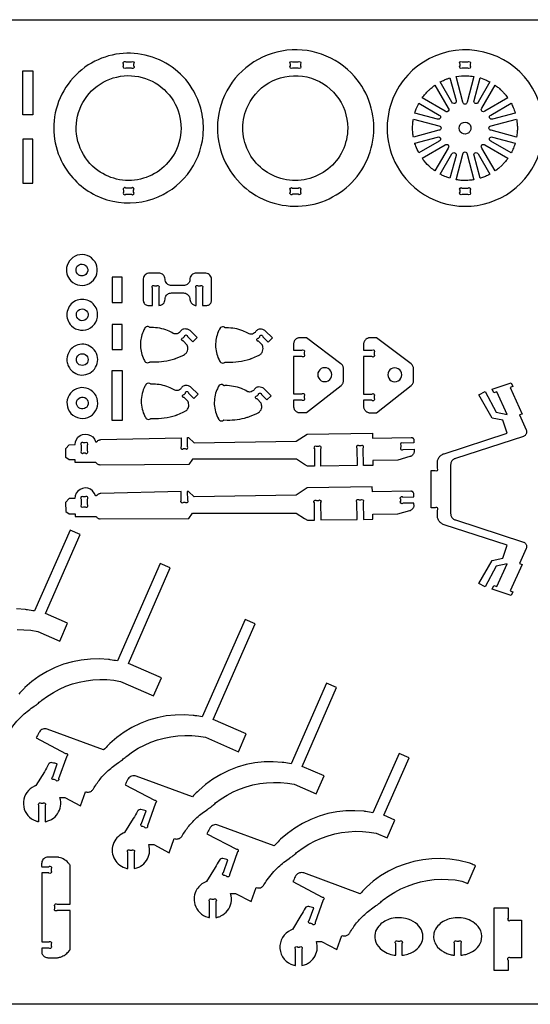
# Model space of a CAD drawing. Extents: x -403 to 468, y -286 to 186.
# Tile 3 of 5: x -122 to 123, y -286 to 186. Entities that reach past the tile are written whole.
import ezdxf

# ---------------------------------------------------------------- set-up
doc = ezdxf.new("R2010")
doc.units = 0
doc.header["$MEASUREMENT"] = 0
doc.layers.get('0').update_dxf_attribs({"linetype": 'CONTINUOUS'})
doc.layers.add('SECTIONCUTEDGES', color=18, linetype='CONTINUOUS')

msp = doc.modelspace()

# ---------------------------------------------------------------- linework, layer by layer
for points in [[(467.58, 185.51), (467.58, -286.13), (-402.51, -286.13), (-402.51, 185.51)], [(-115.87, 139.94), (-120.65, 139.94), (-120.65, 160.94), (-115.87, 160.94)], [(-73.05, -6.51), (-77.83, -6.51), (-77.83, 17.42), (-73.05, 17.42)]]:
    msp.add_lwpolyline(points, close=True)
at = {"layer": 'SECTIONCUTEDGES'}
for points in [[(-21.32, 113.16, 0.43471), (32.69, 103.74, 0.435012), (38.31, 158.25, 0.263114), (3.5, 170.5, 0.263168), (-24.93, 146.99, 0.118408), (-27.19, 129.63, 0.118485)], [(60.99, 111.69, 0.325322), (102.91, 97.94, 0.325497), (128.87, 133.59, 0.371858), (96.87, 170.67, 0.371962), (55.52, 144.43, 0.115164), (54.43, 127.41, 0.115322)], [(-98.56, 111.97, 0.158451), (-80.35, 99.28, 0.158579), (-58.16, 99.73, 0.143083), (-41.79, 111.4, 0.143219), (-34.28, 130.04, 0.081543), (-35.04, 141.71, 0.08205), (-39.46, 152.46, 0.41824), (-89.29, 163.81, 0.217104), (-105.43, 138.91, 0.09957), (-104.71, 124.72, 0.099953)], [(-71.27, 165.33), (-68.61, 165.33, -1), (-67.55, 164.27), (-67.55, 163.39, -1), (-68.61, 162.33), (-71.27, 162.33, -1), (-72.34, 163.39), (-72.34, 164.27, -1)], [(8.61, 165.33), (11.27, 165.33, -1), (12.33, 164.27), (12.33, 163.39, -1), (11.27, 162.33), (8.61, 162.33, -1), (7.55, 163.39), (7.55, 164.27, -1)], [(92.59, 162.32), (89.93, 162.32, -1), (88.87, 163.38), (88.87, 164.26, -1), (89.93, 165.32), (92.59, 165.32, -1), (93.65, 164.26), (93.65, 163.38, -1)], [(-85.93, 114.23, -0.621062), (-75.64, 158.05, -0.621375), (-47.08, 123.27, -0.233521), (-64.28, 109.15, -0.233759)], [(35.02, 133.6, -0.481507), (4.32, 109.12, -0.481693), (-12.71, 144.48, -0.349808), (15.5, 158.07, -0.349977)], [(84.01, 157.62), (86.92, 146.75, -1), (84.98, 145.94), (79.35, 155.68, -0.012176), (81.46, 156.69, -0.019565), (82.81, 157.23, -0.009363), (83.41, 157.43, 0.003121)], [(95.54, 158.31), (92.26, 146.06, -1), (90.21, 146.06), (86.93, 158.31, -0.057699), (92.3, 158.64, -0.024823)], [(103.13, 155.71), (97.49, 145.94, -1), (95.55, 146.75), (98.47, 157.64, 0.006199), (98.58, 157.61, -0.0186), (98.69, 157.58), (101.02, 156.73, -0.018388), (102.08, 156.23, 0.006129)], [(76.79, 154.11), (83.14, 143.13, -1), (81.69, 141.68), (70.71, 148.02, -0.014778), (72.18, 149.9, -0.028539), (73.9, 151.74, -0.018438), (74.97, 152.68, -0.011345)], [(111.77, 148.02), (100.78, 141.68, -1), (99.33, 143.13), (105.67, 154.11, 0.006303), (106.46, 153.55, -0.01891), (107.23, 152.96, -0.017187), (108.15, 152.15, -0.012321), (109.36, 150.95, -0.018926), (110.36, 149.82, -0.012469)], [(69.13, 145.47), (78.87, 139.84, -1), (78.07, 137.9), (67.2, 140.81, -0.012918), (67.87, 142.74, -0.018758), (68.42, 144.04, -0.010898), (68.77, 144.76, 0.003632)], [(115.27, 140.81), (104.4, 137.9, -1), (103.6, 139.84), (113.34, 145.47, -0.026072), (114.31, 143.45, -0.02074)], [(66.51, 137.89), (78.76, 134.61, -1), (78.76, 132.56), (66.51, 129.27, 0.006429), (66.36, 130.16, -0.01929), (66.24, 131.05), (66.11, 133.58), (66.24, 136.12, -0.018896), (66.36, 137.01, 0.006298)], [(115.97, 129.28), (103.71, 132.56, -1), (103.71, 134.61), (115.96, 137.89, -0.005477), (116.2, 136.03, -0.027167), (116.34, 133.72, -0.022163), (116.26, 131.79, -0.016966)], [(92.33, 130.95, -0.761731), (88.95, 135.28, -0.761062), (94.08, 133.29, -0.135678), (93.53, 131.88, -0.135247)], [(67.18, 126.35), (78.07, 129.27, -1), (78.88, 127.32), (69.13, 121.7, -0.020623), (67.69, 124.88, -0.019978), (67.24, 126.12, -0.019766), (67.21, 126.24, 0.006588)], [(113.35, 121.7), (103.6, 127.32, -1), (104.4, 129.27), (115.27, 126.36, -0.023422), (114.44, 124.03, -0.022486)], [(70.7, 119.14), (81.69, 125.49, -1), (83.14, 124.04), (76.8, 113.05, -0.019294), (74.71, 114.71, -0.045903), (71.68, 117.85, -0.008546), (71.22, 118.43, -0.007227)], [(105.68, 113.05), (99.33, 124.04, -1), (100.78, 125.49), (111.77, 119.14, -0.014529), (110.14, 117.07, -0.022653), (109, 115.82), (107.23, 114.2, -0.018394), (106.46, 113.62, 0.006131)], [(79.35, 111.47), (84.98, 121.22, -1), (86.92, 120.42), (84.01, 109.55, -0.012234), (82.13, 110.2, -0.017991), (80.89, 110.71, -0.010478), (80.12, 111.09, 0.003492)], [(86.93, 108.85), (90.21, 121.11, -1), (92.26, 121.11), (95.54, 108.86, -0.013089), (93.35, 108.59, -0.036535), (89.99, 108.51, -0.015577), (88.63, 108.62, -0.012352)], [(98.47, 109.53), (95.55, 120.42, -1), (97.5, 121.22), (103.13, 111.46, 0.006248), (102.08, 110.94, -0.018746), (101.02, 110.44), (98.69, 109.59, -0.018599), (98.58, 109.56, 0.006199)], [(-71.27, 101.86), (-68.61, 101.86, 1), (-67.55, 102.93), (-67.55, 103.8, 1), (-68.61, 104.86), (-71.27, 104.86, 1), (-72.34, 103.8), (-72.34, 102.93, 1)], [(8.61, 104.86), (11.27, 104.86, -1), (12.33, 103.8), (12.33, 102.93, -1), (11.27, 101.86), (8.61, 101.86, -1), (7.55, 102.93), (7.55, 103.8, -1)], [(93.65, 103.79), (93.65, 102.91, -1), (92.59, 101.85), (89.93, 101.85, -1), (88.87, 102.91), (88.87, 103.79, -1), (89.93, 104.85), (92.59, 104.85, -1)], [(-97.6, 60.39, 0.75949), (-85.2, 67.39, 0.759547), (-99.43, 67.81, 0.136656), (-99.54, 63.85, 0.136693)], [(-94.48, 63.71, -0.296821), (-94.91, 66.87, -0.226812), (-93.09, 68.36, -0.287658), (-90.18, 67.39, -0.292131), (-89.81, 64.39, -0.2076), (-91.49, 62.94, -0.142803), (-93.22, 62.9, -0.06574), (-93.79, 63.14, -0.08291)], [(-58.54, 48.64), (-58.54, 56.93, 0.08601), (-58.6, 57.04, -0.186349), (-58.76, 57.48, -0.284949), (-58.32, 58.14, -0.285005), (-57.53, 58.05, -0.066648), (-57.51, 58.02, 0.145329), (-57.48, 57.99), (-56.53, 57.99, 0.08601), (-56.42, 58.05, -0.186349), (-55.98, 58.21, -0.284949), (-55.32, 57.78, -0.285005), (-55.41, 56.99, -0.066648), (-55.44, 56.96, 0.145329), (-55.46, 56.93), (-55.46, 48.64, 0.052408), (-54.59, 48.79, 0.128325), (-53.35, 49.51, 0.197605), (-52.49, 51.58, -0.097222), (-52.25, 52.77, -0.148336), (-51.18, 54.07, -0.139985), (-49.49, 54.61), (-43.59, 54.61, -0.145828), (-41.85, 54.03, -0.209993), (-40.62, 52.01, -0.026239), (-40.58, 51.47, 0.09194), (-40.37, 50.48, 0.131652), (-39.43, 49.25, 0.131653), (-38, 48.66, 0.024549), (-37.81, 48.65, -0.008181), (-37.61, 48.64), (-37.61, 56.93, 0.08601), (-37.67, 57.04, -0.186349), (-37.83, 57.48, -0.284949), (-37.4, 58.14, -0.285005), (-36.61, 58.05, -0.066648), (-36.58, 58.02, 0.145329), (-36.55, 57.99), (-35.67, 57.99, 0.079593), (-35.55, 58.06, -0.210465), (-35.04, 58.21, -0.269976), (-34.44, 57.74, -0.269963), (-34.56, 56.99, -0.065724), (-34.59, 56.96, 0.145463), (-34.61, 56.93), (-34.61, 48.64, 0.002017), (-32.47, 48.66, 0.096696), (-31.67, 48.82, 0.147636), (-30.64, 49.68, 0.140954), (-30.21, 51.03), (-30.21, 61.13, 0.17911), (-31.02, 63.16, 0.186027), (-32.9, 64.11, 0.012625), (-33, 64.11, 0.006307), (-33.2, 64.12), (-37.61, 64.12, 0.145828), (-39.35, 63.54, 0.209993), (-40.57, 61.52, 0.026239), (-40.62, 60.98, -0.09194), (-40.83, 59.99, -0.148336), (-41.89, 58.69, -0.139985), (-43.59, 58.15), (-49.49, 58.15, -0.145828), (-51.23, 58.73, -0.209993), (-52.45, 60.74, -0.026239), (-52.49, 61.29, 0.09194), (-52.7, 62.28, 0.148336), (-53.77, 63.58, 0.139985), (-55.46, 64.12), (-59.95, 64.12, 0.17911), (-61.97, 63.32, 0.186027), (-62.92, 61.44, 0.012625), (-62.93, 61.34, 0.006307), (-62.93, 61.13), (-62.93, 51.03, 0.17911), (-62.29, 49.41, 0.185411), (-60.79, 48.65, 0.029365), (-60.34, 48.63, -0.004893)], [(-97.4, 38.93, 0.351914), (-88.21, 37.93, 0.351881), (-85.25, 46.69, 0.47942), (-96.15, 50.38, 0.479384)], [(-94.37, 42.35, -0.256361), (-94.88, 45.03, -0.256996), (-92.9, 46.9, -0.591095), (-89.49, 43.28, -0.591899)], [(-39.17, 31.19), (-37.13, 33.21), (-40.54, 36.65, 0.061834), (-41.03, 36.95, 0.071753), (-42.39, 37.34, 0.070796), (-43.44, 37.33, 0.180454), (-44.89, 36.53, 0.028701), (-45.23, 36.08, -0.064537), (-45.61, 35.65, -0.217452), (-47.83, 34.99, -0.101565), (-48.55, 35.24, 0.041153), (-51.27, 36.59, 0.049712), (-55.04, 37.68, 0.047932), (-59.1, 38.02, 0.029051), (-59.57, 37.99, -0.120977), (-59.69, 38, -0.127528), (-59.8, 38.08, 0.109877), (-60.22, 38.4, 0.146598), (-61.11, 38.51, 0.139937), (-61.95, 38.12, 0.08355), (-62.16, 37.87, 0.02938), (-63.07, 36.06, 0.101616), (-64.33, 29.88, 0.099445), (-63.07, 23.57, 0.034322), (-62.19, 21.82, 0.123945), (-61.8, 21.42, 0.1368), (-60.88, 21.17, 0.136799), (-59.95, 21.42, 0.077822), (-59.83, 21.53, -0.14103), (-59.68, 21.62), (-58.09, 21.55, 0.043069), (-53.02, 21.87, 0.041404), (-47.88, 23.09, 0.004978), (-47.41, 23.25, 0.008098), (-47.12, 23.35), (-44.26, 24.56, 0.024375), (-43.13, 25.17, 0.129126), (-42.04, 26.27, 0.09051), (-41.62, 27.46, 0.090384), (-41.65, 28.72, 0.012931), (-41.83, 29.53, 0.06611), (-41.9, 29.68), (-43.82, 31.63, 0.08601), (-43.94, 31.65, -0.186349), (-44.37, 31.86, -0.284949), (-44.52, 32.64, -0.285005), (-43.9, 33.12, -0.066648), (-43.86, 33.12, 0.145329), (-43.82, 33.13), (-43.19, 33.74, 0.08601), (-43.16, 33.86, -0.186349), (-42.96, 34.29, -0.284949), (-42.18, 34.44, -0.285005), (-41.7, 33.82, -0.066648), (-41.7, 33.78, 0.145329), (-41.69, 33.74)], [(-3.13, 31.07), (-1.09, 33.09), (-4.5, 36.52, 0.061834), (-4.99, 36.82, 0.071753), (-6.35, 37.21, 0.070796), (-7.4, 37.2, 0.180454), (-8.85, 36.41, 0.028701), (-9.19, 35.95, -0.064537), (-9.57, 35.52, -0.217452), (-11.79, 34.86, -0.101565), (-12.51, 35.12, 0.041153), (-15.23, 36.47, 0.049712), (-19, 37.55, 0.047932), (-23.06, 37.89, 0.029051), (-23.53, 37.86, -0.120977), (-23.65, 37.88, -0.143915), (-23.79, 37.98, 0.106181), (-24.04, 38.2, 0.153336), (-25, 38.39, 0.153374), (-25.91, 38, 0.08355), (-26.12, 37.74, 0.02938), (-27.03, 35.93, 0.105944), (-28.29, 29.48, 0.10377), (-26.8, 22.95, 0.006426), (-26.69, 22.7, 0.006464), (-26.56, 22.46, 0.0153), (-26.11, 21.65, 0.121465), (-25.76, 21.3, 0.1368), (-24.84, 21.04, 0.136799), (-23.91, 21.3, 0.078657), (-23.79, 21.41, -0.143569), (-23.65, 21.5, -0.1092), (-23.48, 21.51, 0.026431), (-22.85, 21.45, 0.044729), (-17.27, 21.71, 0.044729), (-11.84, 22.96, 0.004978), (-11.37, 23.12, 0.008098), (-11.08, 23.23), (-8.23, 24.44, 0.024375), (-7.09, 25.04, 0.129126), (-6, 26.15, 0.09051), (-5.57, 27.36, 0.094759), (-5.61, 28.59, 0.002266), (-5.78, 29.37, 0.072469), (-5.86, 29.56), (-7.79, 31.5, 0.08601), (-7.9, 31.53, -0.186349), (-8.33, 31.74, -0.284949), (-8.48, 32.51, -0.285005), (-7.86, 33, -0.066648), (-7.82, 33, 0.145329), (-7.78, 33), (-7.15, 33.62, 0.08601), (-7.13, 33.73, -0.186349), (-6.92, 34.16, -0.284949), (-6.14, 34.32, -0.285005), (-5.66, 33.69, -0.066648), (-5.66, 33.65, 0.145329), (-5.66, 33.61)], [(9.08, 27.19), (13.04, 27.19, -1), (14.1, 26.13), (14.1, 25.25, -1), (13.04, 24.19), (9.08, 24.19), (9.08, 6.26), (13.04, 6.26, -1), (14.1, 5.2), (14.1, 4.32, -1), (13.04, 3.26), (9.08, 3.26), (9.08, 0.29), (9.09, -0.02), (9.14, -0.32), (9.21, -0.6), (9.31, -0.88), (9.44, -1.14), (9.59, -1.38), (9.76, -1.61), (9.95, -1.83), (10.16, -2.02), (10.39, -2.19), (10.64, -2.34), (10.9, -2.47), (11.18, -2.57), (11.46, -2.64), (11.76, -2.69), (12.06, -2.7), (15.2, -2.7), (31.83, 10.26), (32.09, 10.49), (32.32, 10.74), (32.51, 11.01), (32.68, 11.31), (32.81, 11.62), (32.9, 11.94), (32.96, 12.28), (32.98, 12.62), (32.98, 18.33), (32.96, 18.68), (32.9, 19.02), (32.8, 19.35), (32.67, 19.67), (32.49, 19.97), (32.29, 20.24), (32.05, 20.5), (31.79, 20.72), (15.2, 33.15), (12.06, 33.15), (11.76, 33.14), (11.46, 33.09), (11.18, 33.02), (10.9, 32.92), (10.64, 32.79), (10.39, 32.64), (10.16, 32.47), (9.95, 32.28), (9.76, 32.07), (9.59, 31.84), (9.44, 31.59), (9.31, 31.33), (9.21, 31.06), (9.14, 30.77), (9.09, 30.47), (9.08, 30.17)], [(43.53, -1.88), (43.74, -2.07), (43.97, -2.25), (44.22, -2.4), (44.48, -2.52), (44.76, -2.62), (45.04, -2.7), (45.34, -2.74), (45.65, -2.76), (48.78, -2.76), (65.41, 10.21), (65.67, 10.43), (65.9, 10.69), (66.09, 10.96), (66.26, 11.25), (66.39, 11.56), (66.48, 11.89), (66.54, 12.22), (66.56, 12.57), (66.56, 18.28), (66.54, 18.63), (66.48, 18.97), (66.38, 19.3), (66.25, 19.61), (66.07, 19.91), (65.87, 20.19), (65.63, 20.44), (65.37, 20.67), (48.78, 33.1), (45.65, 33.1), (45.34, 33.09), (45.04, 33.04), (44.76, 32.97), (44.48, 32.87), (44.22, 32.74), (43.97, 32.59), (43.74, 32.42), (43.53, 32.23), (43.34, 32.01), (43.17, 31.78), (43.02, 31.54), (42.89, 31.28), (42.79, 31), (42.72, 30.71), (42.67, 30.42), (42.66, 30.11), (42.66, 27.14), (46.62, 27.14, -1), (47.68, 26.08), (47.68, 25.2, -1), (46.62, 24.14), (42.66, 24.14), (42.66, 6.21), (46.62, 6.21, -1), (47.68, 5.15), (47.68, 4.27, -1), (46.62, 3.21), (42.66, 3.21), (42.66, 0.23), (42.67, -0.07), (42.72, -0.37), (42.79, -0.66), (42.89, -0.93), (43.02, -1.19), (43.17, -1.44), (43.34, -1.67)], [(-97.64, 17.72, 0.275549), (-90.4, 15.52, 0.275918), (-85.02, 20.84, 0.271811), (-87.09, 28.03, 0.271922), (-94.37, 29.74, 0.199937), (-98.69, 26.13, 0.143119), (-99.52, 21.93, 0.083089), (-98.94, 19.72, 0.079579)], [(-94.6, 21.22, -0.155223), (-94.97, 23.02, -0.313109), (-92.89, 25.43, -0.57487), (-89.44, 21.94, -0.57607), (-94.18, 20.68, -0.029852), (-94.44, 20.97, -0.039166)], [(-38.73, 4.09), (-36.69, 6.11), (-40.09, 9.54, 0.061834), (-40.59, 9.84, 0.071753), (-41.95, 10.23, 0.070796), (-42.99, 10.23, 0.180454), (-44.44, 9.43, 0.028701), (-44.79, 8.97, -0.064537), (-45.17, 8.54, -0.217452), (-47.39, 7.88, -0.101565), (-48.1, 8.14, 0.041153), (-50.82, 9.49, 0.046108), (-54.39, 10.54, 0.046145), (-58.08, 10.92), (-59.24, 10.9, -0.12534), (-59.35, 10.97, 0.109514), (-59.78, 11.29, 0.209609), (-61.09, 11.31, 0.125437), (-61.62, 10.9, 0.040174), (-61.73, 10.73, 0.008606), (-62.16, 9.94, 0.118988), (-63.9, 2.71, 0.118988), (-62.16, -4.52, 0.017441), (-61.71, -5.32, 0.121465), (-61.36, -5.68, 0.1368), (-60.43, -5.94, 0.136799), (-59.51, -5.68, 0.078657), (-59.38, -5.57, -0.143569), (-59.24, -5.48, -0.1092), (-59.08, -5.47, 0.026431), (-58.44, -5.53, 0.044729), (-52.87, -5.27, 0.044729), (-47.43, -4.01, 0.004978), (-46.96, -3.86, 0.008098), (-46.68, -3.75), (-43.82, -2.54, 0.030376), (-42.64, -1.9, 0.135943), (-41.49, -0.63, 0.086245), (-41.16, 0.44, 0.081858), (-41.2, 1.61, 0.012931), (-41.39, 2.42, 0.06611), (-41.45, 2.58), (-43.38, 4.52, 0.08601), (-43.5, 4.55, -0.186349), (-43.92, 4.76, -0.284949), (-44.08, 5.53, -0.285005), (-43.45, 6.02, -0.066648), (-43.41, 6.02, 0.145329), (-43.37, 6.02), (-42.75, 6.64, 0.08601), (-42.72, 6.76, -0.186349), (-42.52, 7.18, -0.284949), (-41.74, 7.34, -0.285005), (-41.25, 6.71, -0.066648), (-41.26, 6.67, 0.145329), (-41.25, 6.63)], [(-3.76, 3.39), (-1.72, 5.41), (-5.13, 8.84, 0.061834), (-5.62, 9.14, 0.071753), (-6.98, 9.53, 0.070796), (-8.03, 9.53, 0.180454), (-9.48, 8.73, 0.028701), (-9.82, 8.27, -0.064537), (-10.2, 7.85, -0.217452), (-12.42, 7.18, -0.101565), (-13.14, 7.44, 0.041153), (-15.86, 8.79, 0.049712), (-19.63, 9.87, 0.047932), (-23.69, 10.22, 0.030378), (-24.16, 10.18, -0.12906), (-24.27, 10.2, -0.124737), (-24.36, 10.26, 0.087165), (-24.66, 10.52, 0.160133), (-25.61, 10.72, 0.153374), (-26.54, 10.32, 0.08355), (-26.75, 10.06, 0.02938), (-27.65, 8.25, 0.114664), (-28.9, 1.26, 0.112453), (-26.93, -5.7, 0.018916), (-26.73, -6.05, 0.113433), (-26.39, -6.38, 0.1368), (-25.47, -6.64, 0.136799), (-24.54, -6.38, 0.077822), (-24.42, -6.27, -0.14103), (-24.27, -6.18), (-22.68, -6.26, 0.039745), (-17.9, -5.98, 0.039745), (-13.23, -4.96, 0.006634), (-12.32, -4.67, 0.009757), (-11.71, -4.45), (-8.85, -3.24, 0.030376), (-7.67, -2.6, 0.135943), (-6.52, -1.33, 0.086245), (-6.19, -0.26, 0.081858), (-6.24, 0.92, 0.012931), (-6.42, 1.73, 0.06611), (-6.49, 1.88), (-8.41, 3.82, 0.08601), (-8.53, 3.85, -0.186349), (-8.96, 4.06, -0.284949), (-9.11, 4.83, -0.285005), (-8.49, 5.32, -0.066648), (-8.45, 5.32, 0.145329), (-8.41, 5.32), (-7.78, 5.94, 0.08601), (-7.75, 6.06, -0.186349), (-7.55, 6.48, -0.284949), (-6.77, 6.64, -0.285005), (-6.29, 6.01, -0.066648), (-6.29, 5.97, 0.145329), (-6.28, 5.93)], [(104.23, -87.31), (105.04, -85.56), (106.41, -86.01), (111.39, -75.15), (106.21, -76.29), (100.87, -86.18), (97.91, -84.61), (104.3, -73.48), (109.35, -72.38), (111.36, -66.18), (81.2, -56.4), (80.82, -56.26), (80.46, -56.09), (80.12, -55.89), (79.79, -55.66), (79.48, -55.41), (79.2, -55.13), (78.94, -54.83), (78.7, -54.51), (78.5, -54.17), (78.32, -53.81), (78.17, -53.44), (78.05, -53.06), (78.05, -49.41, 1), (76.99, -48.35), (75.09, -48.35), (75.09, -30.42), (76.99, -30.42, 1), (78.05, -29.36), (78.05, -25.71), (78.17, -25.33), (78.32, -24.96), (78.5, -24.61), (78.7, -24.27), (78.94, -23.94), (79.2, -23.64), (79.48, -23.36), (79.79, -23.11), (80.12, -22.88), (80.46, -22.69), (80.82, -22.52), (81.2, -22.38), (111.36, -12.59), (109.35, -6.4), (104.3, -5.29), (97.91, 5.83), (100.87, 7.4), (106.21, -2.49), (111.39, -3.62), (106.41, 7.23), (105.04, 6.78), (104.23, 8.54), (113.39, 11.51), (114.2, 9.76), (112.82, 9.31), (118.65, -3.38), (117.28, -3.83), (120.56, -10.96), (120.67, -11.26), (120.74, -11.57), (120.76, -11.89), (120.75, -12.21), (120.68, -12.52), (120.57, -12.82), (120.43, -13.11), (120.24, -13.37), (120.02, -13.6), (119.77, -13.79), (119.49, -13.95), (119.19, -14.07), (86.62, -24.64), (86.3, -24.77), (85.99, -24.92), (85.7, -25.11), (85.44, -25.32), (85.19, -25.56), (84.98, -25.83), (84.79, -26.12), (84.64, -26.42), (84.51, -26.74), (84.43, -27.07), (84.37, -27.41), (84.35, -27.75), (84.35, -51.02), (84.37, -51.36), (84.43, -51.7), (84.51, -52.03), (84.64, -52.35), (84.79, -52.66), (84.98, -52.94), (85.19, -53.21), (85.44, -53.45), (85.7, -53.67), (85.99, -53.85), (86.3, -54.01), (86.62, -54.13), (119.19, -64.7), (119.49, -64.82), (119.77, -64.98), (120.02, -65.18), (120.24, -65.41), (120.43, -65.67), (120.57, -65.95), (120.68, -66.25), (120.75, -66.56), (120.76, -66.88), (120.74, -67.2), (120.67, -67.51), (120.56, -67.81), (117.28, -74.95), (118.65, -75.39), (112.82, -88.09), (114.2, -88.53), (113.39, -90.28)], [(-97.6, -3.07, 0.173943), (-93.23, -5.4, 0.17116), (-88.3, -4.42, 0.170359), (-85.26, -0.81, 0.164201), (-85.08, 4.09, 0.092351), (-86.26, 6.39, 0.167008), (-90.28, 9.04, 0.331227), (-98.45, 5.7, 0.331553)], [(-94.69, 0.66, -0.600683), (-91.72, 4.7, -0.6007), (-90.03, -0.02, -0.249453), (-92.54, -0.92, -0.249466)], [(-100.09, -24.23), (-100.12, -19.93), (-98.46, -18.08), (-95.64, -18.04), (-95.49, -16.74), (-95.01, -15.53), (-94.23, -14.49), (-93.21, -13.68), (-92.01, -13.16), (-90.72, -12.97), (-89.43, -13.12), (-88.22, -13.6), (-87.17, -14.38), (-86.36, -15.4), (-85.85, -16.6), (-85.79, -16.64), (-85.73, -16.68), (-85.66, -16.7), (-85.6, -16.72), (-85.53, -16.72), (-85.46, -16.72), (-85.39, -16.71), (-85.32, -16.69), (-85.26, -16.66), (-85.2, -16.63), (-85.15, -16.59), (-85.1, -16.53), (-84.9, -16.32), (-84.67, -16.13), (-84.42, -15.97), (-84.15, -15.84), (-83.87, -15.74), (-83.58, -15.68), (-83.28, -15.66), (-44.8, -14.76), (-44.75, -18.92, 1), (-43.68, -19.96), (-42.8, -19.95, 1), (-41.75, -18.88), (-41.8, -14.69), (-41.26, -14.68), (-38.55, -17.19), (10.38, -16.46), (15.64, -12.95), (46.85, -12.49), (46.89, -14.88), (65.39, -14.58), (65.56, -14.58), (65.74, -14.61), (65.91, -14.67), (66.07, -14.74), (66.21, -14.83), (66.35, -14.95), (66.47, -15.08), (66.56, -15.23), (66.64, -15.39), (66.7, -15.55), (66.73, -15.73), (66.74, -15.9), (66.77, -17.23), (61.52, -17.32, 1), (60.47, -18.4), (60.49, -19.27, 1), (61.57, -20.32), (66.81, -20.23), (66.83, -21.72), (66.76, -21.96), (66.67, -22.19), (66.56, -22.42), (66.43, -22.63), (66.28, -22.83), (66.11, -23.02), (65.93, -23.19), (65.73, -23.35), (65.52, -23.49), (65.3, -23.6), (65.07, -23.7), (64.83, -23.78), (59.11, -25.41), (47.03, -25.6), (47.07, -27.99), (42.57, -28.06), (42.45, -19.72, 1), (41.38, -18.67), (40.5, -18.68, 1), (39.45, -19.76), (39.57, -28.09), (22.18, -28.31), (22.08, -20, 1), (21.01, -18.95), (20.13, -18.97, 1), (19.08, -20.04), (19.18, -28.35), (15.8, -28.38), (14.35, -27.55), (10.41, -24.99), (-39.35, -24.99), (-41.11, -27.54), (-83.56, -27.82), (-83.92, -27.78), (-84.26, -27.68), (-84.59, -27.54), (-84.89, -27.35), (-85.16, -27.13), (-85.4, -26.86), (-85.6, -26.57), (-95.58, -26.64), (-95.59, -25.37), (-98.41, -25.39)], [(-89.67, -20.96), (-89.69, -18.3, 1), (-90.75, -17.24), (-91.63, -17.25, 1), (-92.69, -18.32), (-92.67, -20.98, 1), (-91.6, -22.03), (-90.72, -22.02, 1)], [(-100.12, -50.04), (-98.44, -51.21), (-95.63, -51.19), (-95.62, -52.45), (-85.63, -52.39), (-85.43, -52.68), (-85.19, -52.94), (-84.92, -53.17), (-84.62, -53.35), (-84.29, -53.5), (-83.95, -53.59), (-83.59, -53.64), (-41.15, -53.35), (-39.39, -50.81), (10.37, -50.81), (14.31, -53.37), (15.77, -54.19), (19.15, -54.16), (19.05, -45.85, -1), (20.09, -44.78), (20.97, -44.77, -1), (22.05, -45.82), (22.15, -54.12), (39.54, -53.91), (39.42, -45.57, -1), (40.47, -44.5), (41.34, -44.49, -1), (42.42, -45.53), (42.54, -53.88), (47.04, -53.81), (47, -51.42), (59.07, -51.22), (64.8, -49.59), (65.04, -49.52), (65.27, -49.42), (65.49, -49.3), (65.7, -49.16), (65.9, -49.01), (66.08, -48.84), (66.25, -48.65), (66.39, -48.45), (66.52, -48.23), (66.64, -48.01), (66.73, -47.77), (66.8, -47.53), (66.77, -46.05), (61.53, -46.13, -1), (60.45, -45.09), (60.44, -44.21, -1), (61.48, -43.13), (66.74, -43.05), (66.7, -41.72), (66.7, -41.54), (66.66, -41.37), (66.61, -41.2), (66.53, -41.04), (66.43, -40.9), (66.31, -40.76), (66.18, -40.65), (66.03, -40.55), (65.87, -40.48), (65.7, -40.43), (65.53, -40.4), (65.35, -40.39), (46.86, -40.69), (46.82, -38.3), (15.6, -38.76), (10.35, -42.28), (-38.58, -43), (-41.29, -40.49), (-41.84, -40.5), (-41.79, -44.69, -1), (-42.83, -45.77), (-43.71, -45.78, -1), (-44.79, -44.73), (-44.84, -40.57), (-83.31, -41.47), (-83.61, -41.5), (-83.9, -41.56), (-84.18, -41.65), (-84.45, -41.78), (-84.7, -41.94), (-84.93, -42.13), (-85.13, -42.35), (-85.18, -42.4), (-85.23, -42.44), (-85.29, -42.48), (-85.36, -42.51), (-85.42, -42.53), (-85.49, -42.54), (-85.56, -42.54), (-85.63, -42.53), (-85.7, -42.51), (-85.76, -42.49), (-85.82, -42.46), (-85.88, -42.41), (-86.4, -41.22), (-87.2, -40.2), (-88.25, -39.42), (-89.46, -38.94), (-90.76, -38.79), (-92.05, -38.98), (-93.24, -39.49), (-94.26, -40.3), (-95.04, -41.35), (-95.52, -42.56), (-95.67, -43.85), (-98.49, -43.89), (-100.15, -45.74)], [(-91.63, -47.84), (-90.76, -47.84, 1), (-89.7, -46.77), (-89.72, -44.11, 1), (-90.79, -43.06), (-91.67, -43.06, 1), (-92.72, -44.13), (-92.7, -46.79, 1)], [(-112.93, -198.67), (-112.93, -190.89, 0.08601), (-112.99, -190.79, -0.186349), (-113.15, -190.34, -0.284949), (-112.72, -189.68, -0.285005), (-111.93, -189.78, -0.066648), (-111.9, -189.8, 0.145329), (-111.87, -189.83), (-110.99, -189.83, 0.08601), (-110.89, -189.77, -0.186349), (-110.44, -189.61, -0.284949), (-109.78, -190.04, -0.285005), (-109.88, -190.83, -0.066648), (-109.91, -190.86, 0.145329), (-109.93, -190.89), (-109.93, -198.67, 0.020963), (-108.62, -198.32, 0.061647), (-106.78, -197.49, 0.220567), (-102.6, -191.26, 0.114184), (-102.9, -187.09), (-100.51, -187.09), (-93.06, -191.02), (-90.67, -184.29, 0.110316), (-89.14, -184.46, 0.121881), (-87.82, -183.97, 0.112814), (-86.86, -182.94, -0.038886), (-83.66, -178.3, -0.039453), (-79.77, -174.2, -0.033728), (-74.56, -170.13, -0.013715), (-73.98, -169.75, 0.024577), (-73.4, -169.36, 0.026089), (-72.5, -168.62, -0.020061), (-70.85, -167.21), (-68.16, -165.25), (-65.33, -163.49), (-62.38, -161.94), (-59.33, -160.6), (-56.19, -159.48), (-52.98, -158.6), (-49.71, -157.94), (-46.41, -157.52), (-43.08, -157.34), (-39.75, -157.4), (-36.44, -157.7), (-33.15, -158.23), (-17.37, -165.13), (-13.62, -156.56), (-29.4, -149.66), (-9.37, -103.87), (-14.16, -101.76), (-34.66, -148.42, -0.002171), (-38.1, -147.87, 0.013028), (-38.96, -147.75), (-43.3, -147.46), (-47.66, -147.55), (-51.98, -148.01), (-56.26, -148.85), (-60.44, -150.06), (-64.5, -151.62), (-68.41, -153.53), (-72.15, -155.77), (-75.67, -158.33), (-78.96, -161.18, 0.013028), (-79.57, -161.8, -0.002171), (-81.99, -164.31), (-108.93, -154.33, 0.161142), (-111.09, -154.33, 0.167596), (-112.74, -155.59, 0.03262), (-113.06, -156.16, -0.002417), (-114.23, -158.5), (-100.14, -165.94, 0.09055), (-100.01, -165.93, -0.212359), (-99.52, -166, -0.269976), (-99.19, -166.62, -0.269963), (-99.57, -167.21, -0.070277), (-99.6, -167.22, 0.159377), (-99.63, -167.24), (-103.5, -178.14, 0.076692), (-103.48, -178.28, -0.209964), (-103.53, -178.82, -0.269976), (-104.19, -179.22, -0.269963), (-104.86, -178.84, -0.064517), (-104.87, -178.8, 0.141785), (-104.89, -178.77), (-105.71, -178.45, 0.088915), (-105.82, -178.47, -0.186846), (-106.29, -178.46, -0.284949), (-106.74, -177.83, -0.285005), (-106.38, -177.14, -0.067854), (-106.35, -177.13, 0.149011), (-106.31, -177.11), (-104.15, -170.99, 0.000984), (-106.61, -170.4, 0.161021), (-107.53, -170.48, 0.167951), (-108.29, -171.17, -0.009744), (-110.3, -174.7), (-114.44, -181.38, -0.104608), (-114.57, -181.45, 0.035992), (-115.12, -181.66, 0.271691), (-120.36, -189.08, 0.272097), (-116.43, -197.27, 0.041095), (-115.15, -197.98, 0.04113), (-113.78, -198.48, 0.017881), (-113.36, -198.58, -0.00596)], [(-70.36, -221.15), (-70.36, -213.37, 0.08601), (-70.42, -213.27, -0.186349), (-70.58, -212.82, -0.284949), (-70.14, -212.16, -0.285005), (-69.36, -212.26, -0.066648), (-69.33, -212.29, 0.145329), (-69.3, -212.31), (-68.42, -212.31, 0.08601), (-68.32, -212.25, -0.186349), (-67.87, -212.09, -0.284949), (-67.21, -212.53, -0.285005), (-67.31, -213.31, -0.066648), (-67.34, -213.34, 0.145329), (-67.36, -213.37), (-67.36, -221.15, 0.020963), (-66.05, -220.8, 0.061647), (-64.21, -219.97, 0.220567), (-60.03, -213.74, 0.114184), (-60.33, -209.57), (-57.93, -209.57), (-50.49, -213.5), (-48.1, -206.77, 0.110316), (-46.56, -206.94, 0.121881), (-45.25, -206.46, 0.112814), (-44.29, -205.42, -0.038886), (-41.09, -200.78, -0.039453), (-37.2, -196.68, -0.033728), (-31.99, -192.61, -0.013715), (-31.4, -192.23, 0.024577), (-30.82, -191.84, 0.026089), (-29.93, -191.1, -0.020061), (-28.28, -189.69), (-25.58, -187.73), (-22.76, -185.97), (-19.81, -184.42), (-16.76, -183.08), (-13.62, -181.97), (-10.41, -181.08), (-7.14, -180.42), (-3.84, -180), (-0.51, -179.82), (2.82, -179.88), (6.14, -180.18), (9.42, -180.71), (19.94, -185.31), (23.69, -176.74), (13.17, -172.14), (29.71, -134.34), (24.9, -132.24), (7.91, -170.9, -0.002171), (4.48, -170.35, 0.013028), (3.61, -170.24), (-0.73, -169.94), (-5.08, -170.03), (-9.41, -170.5), (-13.68, -171.33), (-17.87, -172.54), (-21.93, -174.1), (-25.84, -176.01), (-29.57, -178.25), (-33.1, -180.81), (-36.39, -183.67, 0.013028), (-37, -184.28, -0.002171), (-39.41, -186.79), (-66.36, -176.81, 0.161142), (-68.52, -176.81, 0.167596), (-70.17, -178.07, 0.03262), (-70.49, -178.64, -0.002417), (-71.66, -180.98), (-57.56, -188.42, 0.09698), (-57.45, -188.41, -0.188225), (-57.02, -188.44, -0.284949), (-56.62, -189.06, -0.285005), (-56.99, -189.69, -0.071202), (-57.03, -189.7, 0.159243), (-57.06, -189.72), (-60.93, -200.62, 0.076692), (-60.9, -200.76, -0.209964), (-60.95, -201.31, -0.269976), (-61.62, -201.7, -0.269963), (-62.29, -201.32, -0.064517), (-62.3, -201.29, 0.141785), (-62.32, -201.25), (-63.14, -200.93, 0.088915), (-63.25, -200.95, -0.186846), (-63.71, -200.94, -0.284949), (-64.17, -200.31, -0.285005), (-63.81, -199.62, -0.067854), (-63.78, -199.61, 0.149011), (-63.74, -199.59), (-61.57, -193.48, 0.000984), (-64.04, -192.89, 0.161021), (-64.96, -192.97, 0.167951), (-65.71, -193.66, -0.009744), (-67.73, -197.18), (-71.87, -203.87, -0.104608), (-72, -203.93, 0.035992), (-72.55, -204.14, 0.211334), (-77.39, -209.57, 0.211919), (-76.63, -216.78, 0.104197), (-74.19, -219.5, 0.101482), (-70.79, -221.06, 0.013414), (-70.57, -221.11, -0.004471)], [(-31.14, -244.59), (-31.14, -236.81, 0.08601), (-31.2, -236.71, -0.186349), (-31.36, -236.26, -0.284949), (-30.92, -235.6, -0.285005), (-30.13, -235.7, -0.066648), (-30.11, -235.72, 0.145329), (-30.08, -235.75), (-29.2, -235.75, 0.08601), (-29.09, -235.69, -0.186349), (-28.65, -235.53, -0.284949), (-27.99, -235.96, -0.285005), (-28.08, -236.75, -0.066648), (-28.11, -236.78, 0.145329), (-28.14, -236.81), (-28.14, -244.59, 0.023544), (-26.65, -244.19, 0.03569), (-25.71, -243.81, 0.236612), (-20.86, -237.47, 0.122364), (-21.1, -233.01), (-18.71, -233.01), (-11.26, -236.94), (-8.87, -230.21, 0.09929), (-7.47, -230.4, 0.110758), (-6.26, -230.04, 0.133074), (-5.13, -228.94, -0.017801), (-3.57, -226.5, -0.056835), (1.84, -220.3, -0.035533), (7.23, -216.05, -0.013715), (7.82, -215.67, 0.024577), (8.4, -215.28, 0.026089), (9.3, -214.54, -0.020061), (10.95, -213.13), (13.64, -211.17), (16.47, -209.41), (19.41, -207.86), (22.47, -206.52), (25.6, -205.41), (28.81, -204.52), (32.08, -203.86), (35.39, -203.44), (38.71, -203.26), (42.04, -203.32), (45.36, -203.62), (48.65, -204.15), (53.91, -206.45), (57.66, -197.88), (52.4, -195.58), (64.44, -168.06), (59.61, -165.94), (47.14, -194.34, -0.002171), (43.7, -193.79, 0.013028), (42.84, -193.67), (38.49, -193.38), (34.14, -193.47), (29.81, -193.93), (25.54, -194.77), (21.36, -195.98), (17.29, -197.54), (13.38, -199.45), (9.65, -201.69), (6.13, -204.25), (2.84, -207.1, 0.013028), (2.22, -207.72, -0.002171), (-0.19, -210.23), (-27.14, -200.25, 0.161142), (-29.29, -200.25, 0.167596), (-30.94, -201.51, 0.03262), (-31.27, -202.08, -0.002417), (-32.43, -204.42), (-18.34, -211.86, 0.09698), (-18.23, -211.85, -0.188225), (-17.79, -211.88, -0.284949), (-17.4, -212.5, -0.285005), (-17.77, -213.13, -0.071202), (-17.8, -213.14, 0.159243), (-17.84, -213.16), (-21.7, -224.06, 0.076692), (-21.68, -224.2, -0.209964), (-21.73, -224.74, -0.269976), (-22.39, -225.14, -0.269963), (-23.06, -224.76, -0.064517), (-23.08, -224.72, 0.141785), (-23.1, -224.69), (-23.91, -224.37, 0.082495), (-24.04, -224.39, -0.210967), (-24.57, -224.34, -0.269976), (-24.95, -223.7, -0.269963), (-24.58, -223.06, -0.06693), (-24.55, -223.05, 0.149145), (-24.52, -223.03), (-22.35, -216.91, 0.000984), (-24.81, -216.32, 0.161021), (-25.73, -216.4, 0.167951), (-26.49, -217.09, -0.009744), (-28.5, -220.62), (-32.64, -227.3, -0.129096), (-32.79, -227.37, 0.054431), (-32.94, -227.41, 0.156273), (-37.23, -231.02, 0.217069), (-38.22, -238.34, 0.127249), (-35.88, -242.18, 0.127512), (-31.98, -244.4, 0.017881), (-31.56, -244.5, -0.00596)], [(-98.04, -241.22), (-104.22, -241.22, 0.079593), (-104.33, -241.29, -0.210465), (-104.85, -241.43, -0.269976), (-105.45, -240.96, -0.269963), (-105.33, -240.22, -0.065724), (-105.3, -240.19, 0.145463), (-105.28, -240.16), (-105.28, -239.28, 0.08601), (-105.34, -239.18, -0.186349), (-105.5, -238.73, -0.284949), (-105.06, -238.07, -0.285005), (-104.28, -238.17, -0.066648), (-104.25, -238.2, 0.145329), (-104.22, -238.22), (-98.04, -238.22), (-98.04, -219.45, 0.084752), (-98.11, -219.32, 0.003619), (-98.46, -218.86, 0.086498), (-100.66, -216.87, 0.086818), (-103.38, -215.75, 0.011122), (-103.88, -215.66, 0.021494), (-104.14, -215.62), (-108.62, -215.62, 0.17911), (-110.66, -216.44, 0.186027), (-111.61, -218.33, 0.033765), (-111.65, -219.27, -0.008515), (-111.63, -220.22), (-108.21, -220.22, 0.08601), (-108.11, -220.16, -0.186349), (-107.66, -220, -0.284949), (-107, -220.44, -0.285005), (-107.1, -221.22, -0.066648), (-107.12, -221.25, 0.145329), (-107.15, -221.28), (-107.15, -222.16, 0.079593), (-107.08, -222.28, -0.210465), (-106.94, -222.8, -0.269976), (-107.41, -223.39, -0.269963), (-108.15, -223.27, -0.065724), (-108.18, -223.24, 0.145463), (-108.21, -223.22), (-111.63, -223.22), (-111.63, -256.22), (-108.21, -256.22, 0.079593), (-108.09, -256.15, -0.210465), (-107.57, -256.01, -0.269976), (-106.98, -256.48, -0.269963), (-107.1, -257.23, -0.065724), (-107.12, -257.25, 0.145463), (-107.15, -257.28), (-107.15, -258.16, 0.08601), (-107.09, -258.26, -0.186349), (-106.93, -258.71, -0.284949), (-107.36, -259.37, -0.285005), (-108.15, -259.27, -0.066648), (-108.18, -259.24, 0.145329), (-108.21, -259.22), (-111.63, -259.22, 0.0062), (-111.61, -260.95, 0.14327), (-111.12, -262.49, 0.122636), (-110.06, -263.44, 0.116385), (-108.62, -263.82), (-104.12, -263.82, 0.035779), (-103.43, -263.71, 0.046773), (-101.93, -263.23, 0.061713), (-99.99, -262.09, 0.064156), (-98.46, -260.57, 0.003544), (-98.11, -260.12, 0.084661), (-98.04, -259.99)], [(10, -267.55), (10, -259.77, 0.08601), (9.94, -259.67, -0.186349), (9.78, -259.22, -0.284949), (10.22, -258.56, -0.285005), (11, -258.66, -0.066648), (11.03, -258.68, 0.145329), (11.06, -258.71), (11.94, -258.71, 0.08601), (12.04, -258.65, -0.186349), (12.49, -258.49, -0.284949), (13.15, -258.92, -0.285005), (13.05, -259.71, -0.066648), (13.02, -259.74, 0.145329), (13, -259.77), (13, -267.55, 0.020963), (14.31, -267.2, 0.061647), (16.15, -266.37, 0.220567), (20.33, -260.14, 0.114184), (20.03, -255.97), (22.43, -255.97), (29.88, -259.9), (32.26, -253.17, 0.110316), (33.8, -253.34, 0.121881), (35.11, -252.86, 0.112814), (36.07, -251.82, -0.038886), (39.27, -247.18, -0.039453), (43.17, -243.08, -0.033728), (48.37, -239.01, -0.013715), (48.96, -238.63, 0.024577), (49.54, -238.24, 0.026089), (50.43, -237.5, -0.020061), (52.08, -236.09), (54.78, -234.13), (57.6, -232.37), (60.55, -230.82), (63.6, -229.48), (66.74, -228.37), (69.95, -227.48), (73.22, -226.82), (76.52, -226.4), (79.85, -226.22), (83.18, -226.28), (86.5, -226.58), (89.79, -227.11), (92.52, -228.31), (96.27, -219.73, -0.004535), (94.09, -218.76, 0.027218), (93.54, -218.54), (88.28, -217.3), (83.97, -216.63), (79.63, -216.34), (75.28, -216.43), (70.95, -216.89), (66.68, -217.73), (62.49, -218.94), (58.43, -220.5), (54.52, -222.41), (50.79, -224.65), (47.26, -227.21), (43.97, -230.06, 0.013028), (43.36, -230.68, -0.002171), (40.95, -233.19), (14, -223.21, 0.161142), (11.85, -223.21, 0.167596), (10.2, -224.47, 0.03262), (9.87, -225.04, -0.002417), (8.7, -227.38), (22.8, -234.82, 0.09698), (22.91, -234.81, -0.188225), (23.34, -234.84, -0.284949), (23.74, -235.46, -0.285005), (23.37, -236.09, -0.071202), (23.33, -236.1, 0.159243), (23.3, -236.12), (19.43, -247.02, 0.083106), (19.45, -247.14, -0.185852), (19.44, -247.62, -0.284949), (18.79, -248.1, -0.285005), (18.08, -247.72, -0.065441), (18.06, -247.69, 0.141651), (18.04, -247.65), (17.23, -247.33, 0.088915), (17.11, -247.35, -0.186846), (16.65, -247.34, -0.284949), (16.19, -246.71, -0.285005), (16.55, -246.02, -0.067854), (16.59, -246.01, 0.149011), (16.62, -245.99), (18.79, -239.87, 0.000984), (16.32, -239.28, 0.161021), (15.41, -239.36, 0.167951), (14.65, -240.05, -0.009744), (12.63, -243.58), (8.49, -250.26, -0.104608), (8.36, -250.33, 0.035992), (7.81, -250.54, 0.316137), (2.57, -259.43, 0.316953), (9.16, -267.36, 0.017881), (9.58, -267.46, -0.00596)], [(111.87, -239.88), (111.87, -244.82, 1), (112.93, -245.88), (118.27, -245.88), (118.27, -263.88), (112.93, -263.88, 1), (111.87, -264.94), (111.87, -269.88), (105.18, -269.88), (105.18, -239.88)], [(58.02, -262.66), (58.02, -256.95, 0.08601), (57.96, -256.84, -0.186349), (57.8, -256.4, -0.284949), (58.24, -255.74, -0.285005), (59.02, -255.83, -0.066648), (59.05, -255.86, 0.145329), (59.08, -255.88), (59.96, -255.88, 0.08601), (60.06, -255.82, -0.186349), (60.51, -255.67, -0.284949), (61.17, -256.1, -0.285005), (61.07, -256.89, -0.066648), (61.04, -256.91, 0.145329), (61.02, -256.95), (61.02, -262.65, 0.098597), (66.43, -260.94, 0.122424), (69.81, -257.82, 0.107731), (70.98, -254.75, 0.150933), (70.34, -250.5, 0.125074), (67.55, -247.17, 0.101504), (62.7, -244.98, 0.067922), (58.82, -244.66, 0.066574), (54.92, -245.38, 0.133449), (49.87, -248.71, 0.124418), (48.14, -252.07, 0.155918), (48.49, -256.36, 0.137063), (51.49, -260.2, 0.079176), (54.9, -261.96, 0.04942)], [(86.24, -262.66), (86.24, -256.95, 0.08601), (86.18, -256.84, -0.186349), (86.02, -256.4, -0.284949), (86.46, -255.74, -0.285005), (87.24, -255.83, -0.066648), (87.27, -255.86, 0.145329), (87.3, -255.88), (88.18, -255.88, 0.08601), (88.28, -255.82, -0.186349), (88.73, -255.67, -0.284949), (89.39, -256.1, -0.285005), (89.29, -256.89, -0.066648), (89.27, -256.91, 0.145329), (89.24, -256.95), (89.24, -262.65, 0.027668), (91.56, -262.21, 0.055217), (93.85, -261.37, 0.085085), (97.15, -258.94, 0.151535), (99.21, -254.86, 0.187353), (98.15, -249.75, 0.110616), (94.91, -246.59, 0.078701), (91.32, -245.08, 0.130103), (83.67, -245.22, 0.137957), (78.22, -248.56, 0.130167), (76.37, -252.07, 0.205831), (77.38, -257.7, 0.122498), (81.02, -261.05, 0.039758), (83.01, -261.94, 0.039941), (85.12, -262.5, 0.014778), (85.68, -262.58, -0.004926)]]:
    msp.add_lwpolyline(points, format="xyb", close=True, dxfattribs=at)
for points in [[(-120.65, 107.22), (-115.87, 107.22), (-115.87, 128.22), (-120.65, 128.22)], [(-77.77, 50.11), (-72.99, 50.11), (-72.99, 62.11), (-77.77, 62.11)], [(-77.83, 27.46), (-73.05, 27.46), (-73.05, 39.46), (-77.83, 39.46)], [(21.64, 13.11), (22.34, 12.58), (23.14, 12.24), (24.01, 12.13), (24.88, 12.24), (25.68, 12.58), (26.38, 13.11), (26.91, 13.8), (27.24, 14.61), (27.36, 15.48), (27.24, 16.34), (26.91, 17.15), (26.38, 17.84), (25.68, 18.37), (24.88, 18.71), (24.01, 18.82), (23.14, 18.71), (22.34, 18.37), (21.64, 17.84), (21.11, 17.15), (20.78, 16.34), (20.66, 15.48), (20.78, 14.61), (21.11, 13.8)], [(54.24, 15.42), (54.36, 14.55), (54.69, 13.75), (55.22, 13.05), (55.92, 12.52), (56.72, 12.19), (57.59, 12.07), (58.46, 12.19), (59.26, 12.52), (59.96, 13.05), (60.49, 13.75), (60.82, 14.55), (60.94, 15.42), (60.82, 16.29), (60.49, 17.1), (59.96, 17.79), (59.26, 18.32), (58.46, 18.66), (57.59, 18.77), (56.72, 18.66), (55.92, 18.32), (55.22, 17.79), (54.69, 17.1), (54.36, 16.29)]]:
    msp.add_lwpolyline(points, close=True, dxfattribs=at)
for points in [[(-123.44, -106.64), (-120.11, -106.7), (-116.8, -106.99), (-113.51, -107.53), (-102.99, -112.13), (-99.24, -103.55), (-109.76, -98.95), (-93.23, -61.16), (-98.03, -59.05), (-115.02, -97.72, -0.002171), (-118.46, -97.17, 0.013028), (-119.32, -97.05), (-123.66, -96.76)], [(-126.02, -153.79, -0.056835), (-120.61, -147.59, -0.035533), (-115.22, -143.34, -0.013715), (-114.63, -142.96, 0.024577), (-114.05, -142.57, 0.026089), (-113.16, -141.83, -0.020061), (-111.51, -140.43), (-108.81, -138.47), (-105.99, -136.71), (-103.04, -135.15), (-99.99, -133.81), (-96.85, -132.7), (-93.64, -131.81), (-90.37, -131.16), (-87.07, -130.74), (-83.74, -130.55), (-80.41, -130.61), (-77.09, -130.91), (-73.81, -131.44), (-58.03, -138.34), (-54.28, -129.77), (-70.06, -122.87), (-50.03, -77.08), (-54.82, -74.98), (-75.32, -121.63, -0.002171), (-78.76, -121.09, 0.013028), (-79.62, -120.97), (-83.96, -120.68), (-88.31, -120.76), (-92.64, -121.23), (-96.92, -122.06), (-101.1, -123.27), (-105.16, -124.83), (-109.07, -126.74), (-112.81, -128.99), (-116.33, -131.54), (-119.62, -134.4, 0.013028), (-120.23, -135.01, -0.002171), (-122.64, -137.52)]]:
    msp.add_lwpolyline(points, format="xyb", dxfattribs=at)

doc.saveas('drawing.dxf')
